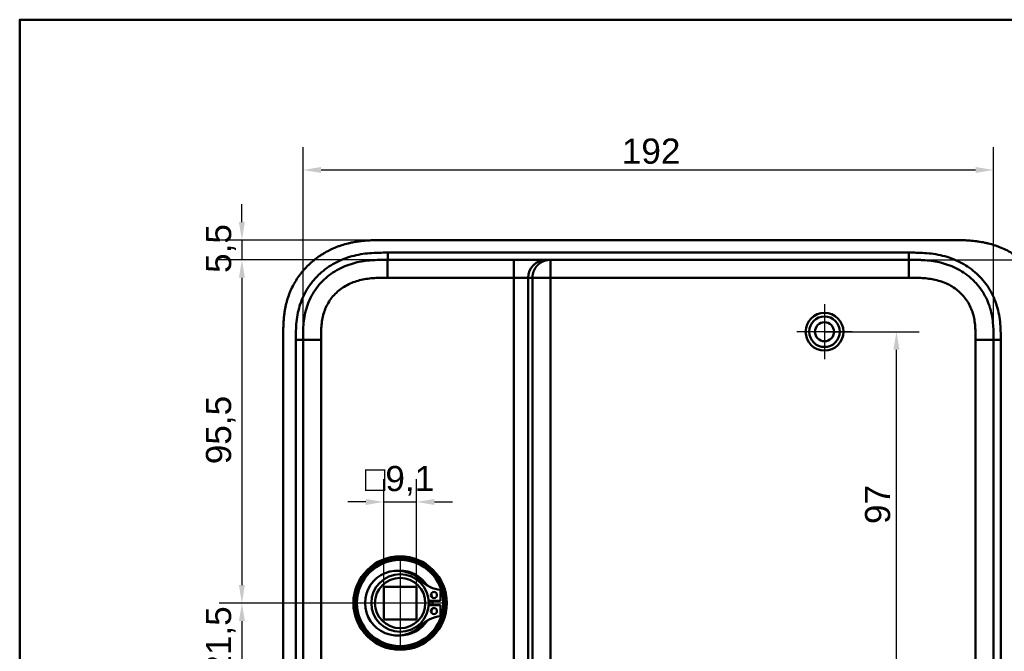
# Model space of a CAD drawing. Header units: millimetres. Extents: x 20 to 833, y 20 to 574.
# Tile 6 of 12: x 20 to 294, y 398 to 574. Entities that reach past the tile are written whole.
import ezdxf

# ---------------------------------------------------------------- set-up
doc = ezdxf.new("R2010")
doc.units = ezdxf.units.MM
doc.header["$LTSCALE"] = 2
for name, color, linetype, lineweight in [('Bemaßungen(DIN)', 7, 'Continuous', 25), ('Mittelpunktmarkierung(DIN)', 7, 'Continuous', 25), ('Sichtbare Kanten(DIN)', 7, 'Continuous', 50), ('Sichtbare tangentiale Kanten(DIN)', 7, 'Continuous', 50), ('Skizziergeometrie(DIN)', 7, 'Continuous', 50)]:
    doc.layers.add(name, color=color, linetype=linetype, lineweight=lineweight)
doc.styles.add('STANDARD-DIN~0', font='arial.ttf')
doc.dimstyles.new('CAD-LAN', dxfattribs={"dimscale": 2, "dimtxt": 3.5, "dimasz": 2.5, "dimexe": 3.175, "dimexo": 0, "dimgap": 0.8, "dimtad": 1, "dimrnd": 1e-08, "dimtxsty": 'STANDARD-DIN~0', "dimcen": 0.09, "dimdle": 10, "dimclrd": 250, "dimclre": 250, "dimclrt": 250, "dimadec": 0, "dimazin": 2, "dimtfac": 1, "dimtmove": 0, "dimatfit": 3, "dimfxl": 1, "dimtolj": 1, "dimtzin": 0, "dimlwd": 25, "dimlwe": 25, "dimarcsym": 0})

# ---------------------------------------------------------------- blocks, each defined once
blk = doc.blocks.new('Ränder Standardrahmen')
at = {"layer": 'Skizziergeometrie(DIN)', "flags": 128}
blk.add_lwpolyline([(10, 10), (10, 287), (410, 287), (410, 10), (10, 10)], dxfattribs=at)
blk = doc.blocks.new('*D8')
at = {"layer": 'Bemaßungen(DIN)', "color": 250, "linetype": 'Continuous', "lineweight": 25, "true_color": 0x3f3f3f, "transparency": 16777216}
for p, q in [((122.33, 507.18), (75.44, 507.18)), ((81.79, 502.18), (81.79, 416.68)), ((125.79, 411.68), (75.44, 411.68))]:
    blk.add_line(p, q, dxfattribs=at)
at = {"layer": 'Bemaßungen(DIN)', "color": 250, "linetype": 'Continuous', "true_color": 0x3f3f3f, "transparency": 16777216}
for points in [[(80.96, 502.18), (82.62, 502.18), (81.79, 507.18)], [(80.96, 416.68), (82.62, 416.68), (81.79, 411.68)]]:
    blk.add_solid(points, dxfattribs=at)
at = {"layer": 'Defpoints', "color": 0, "linetype": 'Continuous', "transparency": 16777216}
for p in [(122.33, 507.18), (81.79, 411.68), (125.79, 411.68)]:
    blk.add_point(p, dxfattribs=at)
at = {"layer": 'Bemaßungen(DIN)', "color": 250, "linetype": 'Continuous', "lineweight": 25, "true_color": 0x3f3f3f, "transparency": 16777216, "insert": (71.78, 450.31), "char_height": 7, "attachment_point": 1, "rotation": 90, "style": 'STANDARD-DIN~0'}
blk.add_mtext('\\A1;95,5', dxfattribs=at)
blk = doc.blocks.new('*D9')
at = {"layer": 'Bemaßungen(DIN)', "color": 250, "linetype": 'Continuous', "lineweight": 25, "true_color": 0x3f3f3f, "transparency": 16777216}
for p, q in [((125.79, 411.68), (75.44, 411.68)), ((81.79, 406.68), (81.79, 395.18)), ((125.79, 390.18), (75.44, 390.18))]:
    blk.add_line(p, q, dxfattribs=at)
at = {"layer": 'Bemaßungen(DIN)', "color": 250, "linetype": 'Continuous', "true_color": 0x3f3f3f, "transparency": 16777216}
for points in [[(80.96, 406.68), (82.62, 406.68), (81.79, 411.68)], [(80.96, 395.18), (82.62, 395.18), (81.79, 390.18)]]:
    blk.add_solid(points, dxfattribs=at)
at = {"layer": 'Defpoints', "color": 0, "linetype": 'Continuous', "transparency": 16777216}
for p in [(125.79, 411.68), (81.79, 390.18), (125.79, 390.18)]:
    blk.add_point(p, dxfattribs=at)
at = {"layer": 'Bemaßungen(DIN)', "color": 250, "linetype": 'Continuous', "lineweight": 25, "true_color": 0x3f3f3f, "transparency": 16777216, "insert": (71.78, 391.75), "char_height": 7, "attachment_point": 1, "rotation": 90, "style": 'STANDARD-DIN~0'}
blk.add_mtext('\\A1;21,5', dxfattribs=at)
blk = doc.blocks.new('*D10')
at = {"layer": 'Bemaßungen(DIN)', "color": 250, "linetype": 'Continuous', "lineweight": 25, "true_color": 0x3f3f3f, "transparency": 16777216}
for p, q in [((243.79, 487.18), (270.14, 487.18)), ((263.79, 395.18), (263.79, 482.18)), ((125.79, 390.18), (270.14, 390.18))]:
    blk.add_line(p, q, dxfattribs=at)
at = {"layer": 'Bemaßungen(DIN)', "color": 250, "linetype": 'Continuous', "true_color": 0x3f3f3f, "transparency": 16777216}
for points in [[(262.96, 482.18), (264.62, 482.18), (263.79, 487.18)], [(262.96, 395.18), (264.62, 395.18), (263.79, 390.18)]]:
    blk.add_solid(points, dxfattribs=at)
at = {"layer": 'Defpoints', "color": 0, "linetype": 'Continuous', "transparency": 16777216}
for p in [(243.79, 487.18), (263.79, 487.18), (125.79, 390.18)]:
    blk.add_point(p, dxfattribs=at)
at = {"layer": 'Bemaßungen(DIN)', "color": 250, "linetype": 'Continuous', "lineweight": 25, "true_color": 0x3f3f3f, "transparency": 16777216, "insert": (255.04, 433.67), "char_height": 7, "attachment_point": 1, "rotation": 90, "style": 'STANDARD-DIN~0'}
blk.add_mtext('\\A1;97', dxfattribs=at)
blk = doc.blocks.new('*D14')
at = {"layer": 'Bemaßungen(DIN)', "color": 250, "linetype": 'Continuous', "lineweight": 25, "true_color": 0x3f3f3f, "transparency": 16777216}
for p, q in [((81.79, 517.68), (81.79, 522.68)), ((121.33, 512.68), (75.44, 512.68)), ((81.79, 512.68), (81.79, 507.18)), ((122.32, 507.18), (75.44, 507.18)), ((81.79, 502.18), (81.79, 497.18))]:
    blk.add_line(p, q, dxfattribs=at)
at = {"layer": 'Bemaßungen(DIN)', "color": 250, "linetype": 'Continuous', "true_color": 0x3f3f3f, "transparency": 16777216}
for points in [[(80.96, 517.68), (82.62, 517.68), (81.79, 512.68)], [(80.96, 502.18), (82.62, 502.18), (81.79, 507.18)]]:
    blk.add_solid(points, dxfattribs=at)
at = {"layer": 'Defpoints', "color": 0, "linetype": 'Continuous', "transparency": 16777216}
for p in [(121.33, 512.68), (81.79, 507.18), (122.32, 507.18)]:
    blk.add_point(p, dxfattribs=at)
at = {"layer": 'Bemaßungen(DIN)', "color": 250, "linetype": 'Continuous', "lineweight": 25, "true_color": 0x3f3f3f, "transparency": 16777216, "insert": (71.8, 503.53), "char_height": 7, "attachment_point": 1, "rotation": 90, "style": 'STANDARD-DIN~0'}
blk.add_mtext('\\A1;5,5', dxfattribs=at)
blk = doc.blocks.new('*D15')
at = {"layer": 'Bemaßungen(DIN)', "color": 250, "linetype": 'Continuous', "lineweight": 25, "true_color": 0x3f3f3f, "transparency": 16777216}
for p, q in [((98.79, 484.9), (98.79, 538.53)), ((290.79, 484.9), (290.79, 538.53)), ((103.79, 532.18), (285.79, 532.18))]:
    blk.add_line(p, q, dxfattribs=at)
at = {"layer": 'Bemaßungen(DIN)', "color": 250, "linetype": 'Continuous', "true_color": 0x3f3f3f, "transparency": 16777216}
for points in [[(103.79, 533.01), (103.79, 531.35), (98.79, 532.18)], [(285.79, 533.01), (285.79, 531.35), (290.79, 532.18)]]:
    blk.add_solid(points, dxfattribs=at)
at = {"layer": 'Defpoints', "color": 0, "linetype": 'Continuous', "transparency": 16777216}
for p in [(290.79, 532.18), (98.79, 484.9), (290.79, 484.9)]:
    blk.add_point(p, dxfattribs=at)
at = {"layer": 'Bemaßungen(DIN)', "color": 250, "linetype": 'Continuous', "lineweight": 25, "true_color": 0x3f3f3f, "transparency": 16777216, "insert": (187.42, 540.93), "char_height": 7, "attachment_point": 1, "style": 'STANDARD-DIN~0'}
blk.add_mtext('\\A1;192', dxfattribs=at)
blk = doc.blocks.new('*D16')
at = {"layer": 'Bemaßungen(DIN)', "color": 250, "linetype": 'Continuous', "lineweight": 25, "true_color": 0x3f3f3f, "transparency": 16777216}
for p, q in [((267.25, 507.18), (342.57, 507.18)), ((336.22, 502.18), (336.22, 278.18)), ((267.25, 273.18), (342.57, 273.18))]:
    blk.add_line(p, q, dxfattribs=at)
at = {"layer": 'Bemaßungen(DIN)', "color": 250, "linetype": 'Continuous', "true_color": 0x3f3f3f, "transparency": 16777216}
for points in [[(335.39, 502.18), (337.06, 502.18), (336.22, 507.18)], [(335.39, 278.18), (337.06, 278.18), (336.22, 273.18)]]:
    blk.add_solid(points, dxfattribs=at)
at = {"layer": 'Defpoints', "color": 0, "linetype": 'Continuous', "transparency": 16777216}
for p in [(267.25, 507.18), (267.25, 273.18), (336.22, 273.18)]:
    blk.add_point(p, dxfattribs=at)
at = {"layer": 'Bemaßungen(DIN)', "color": 250, "linetype": 'Continuous', "lineweight": 25, "true_color": 0x3f3f3f, "transparency": 16777216, "insert": (327.47, 382.4), "char_height": 7, "attachment_point": 1, "rotation": 90, "style": 'STANDARD-DIN~0'}
blk.add_mtext('\\A1;234', dxfattribs=at)
blk = doc.blocks.new('*D25')
at = {"layer": 'Bemaßungen(DIN)', "color": 250, "linetype": 'Continuous', "lineweight": 25, "true_color": 0x3f3f3f, "transparency": 16777216}
for p, q in [((121.24, 416.23), (121.24, 446.17)), ((130.34, 416.23), (130.34, 446.17)), ((116.24, 439.82), (111.24, 439.82)), ((121.24, 439.82), (130.34, 439.82)), ((135.34, 439.82), (140.34, 439.82))]:
    blk.add_line(p, q, dxfattribs=at)
at = {"layer": 'Bemaßungen(DIN)', "color": 250, "linetype": 'Continuous', "true_color": 0x3f3f3f, "transparency": 16777216}
for points in [[(116.24, 440.65), (116.24, 438.98), (121.24, 439.82)], [(135.34, 440.65), (135.34, 438.98), (130.34, 439.82)]]:
    blk.add_solid(points, dxfattribs=at)
at = {"layer": 'Defpoints', "color": 0, "linetype": 'Continuous', "transparency": 16777216}
for p in [(130.34, 439.82), (121.24, 416.23), (130.34, 416.23)]:
    blk.add_point(p, dxfattribs=at)
at = {"layer": 'Bemaßungen(DIN)', "color": 250, "linetype": 'Continuous', "lineweight": 25, "true_color": 0x3f3f3f, "transparency": 16777216, "insert": (116.02, 449.83), "char_height": 7, "attachment_point": 1, "style": 'STANDARD-DIN~0'}
blk.add_mtext('\\A1;\\fAIGDT|b0|i0;\\H7.0000;o\\fArial|b0|i0;\\H7.0000;9,1', dxfattribs=at)

msp = doc.modelspace()

# ---------------------------------------------------------------- linework, layer by layer
at = {"layer": 'Mittelpunktmarkierung(DIN)', "linetype": 'Continuous'}
for p, q in [((243.788, 494.831), (243.788, 479.531)), ((251.438, 487.181), (236.138, 487.181)), ((125.788, 423.681), (125.788, 399.681)), ((137.788, 411.681), (113.788, 411.681))]:
    msp.add_line(p, q, dxfattribs=at)
at = {"layer": 'Sichtbare Kanten(DIN)'}
for p, q in [((279.809, 512.681), (121.327, 512.681)), ((122.315, 507.181), (122.327, 507.181)), ((122.327, 507.181), (157.418, 507.181)), ((157.418, 507.181), (166.385, 507.181)), ((166.385, 507.181), (167.561, 507.181)), ((167.561, 507.181), (267.25, 507.181)), ((93.288, 485.897), (93.288, 294.466)), ((121.238, 407.131), (121.238, 416.231)), ((121.238, 416.231), (130.338, 416.231)), ((130.338, 416.231), (130.338, 407.131)), ((137.013, 415.358), (137.013, 412.298)), ((137.013, 412.298), (133.765, 412.298)), ((133.765, 411.065), (137.013, 411.065)), ((137.013, 411.065), (137.013, 408.005)), ((130.338, 407.131), (121.238, 407.131))]:
    msp.add_line(p, q, dxfattribs=at)
for centre, radius in [((243.788, 487.181), 5.25), ((243.788, 487.181), 4.25), ((243.788, 487.181), 2.65), ((125.788, 411.681), 13), ((125.788, 411.681), 12.5), ((125.788, 411.681), 12), ((125.788, 411.681), 8), ((125.788, 411.681), 7), ((135.163, 413.913), 0.85), ((135.163, 409.45), 0.85)]:
    msp.add_circle(centre, radius, dxfattribs=at)
for centre, radius, start, end in [((125.055, 411.681), 9.017, 44.1409, 315.8591), ((125.788, 411.681), 9, 32.40981, 91.03095), ((137.753, 424.004), 8.678, 224.1409, 265.10819), ((125.788, 411.681), 9, 9.92527, 16.85484), ((125.788, 411.681), 8.2, 355.6871, 4.3129), ((125.788, 411.681), 9, 356.0711, 3.9289), ((137.753, 399.359), 8.678, 94.89181, 135.8591), ((125.788, 411.681), 9, 343.14516, 350.07473), ((125.788, 411.681), 9, 268.96905, 327.59019)]:
    msp.add_arc(centre, radius, start, end, dxfattribs=at)
for points, knots in [([(121.327, 512.681), (120.73, 512.682), (119.678, 512.681), (118.467, 512.656), (117.555, 512.62), (116.945, 512.588), (116.182, 512.534), (115.571, 512.479), (114.808, 512.396), (114.198, 512.316), (113.283, 512.175), (112.371, 512.005), (111.014, 511.692), (109.821, 511.351), (108.354, 510.842), (107.204, 510.368), (105.803, 509.695), (104.713, 509.092), (103.398, 508.259), (102.387, 507.531), (101.18, 506.548), (100.262, 505.703), (99.182, 504.58), (98.373, 503.628), (97.439, 502.379), (96.755, 501.334), (95.984, 499.976), (95.438, 498.851), (94.846, 497.407), (94.446, 496.224), (94.039, 494.721), (93.784, 493.504), (93.573, 492.126), (93.472, 491.206), (93.396, 490.288), (93.358, 489.676), (93.324, 488.913), (93.307, 488.304), (93.294, 487.548), (93.289, 486.794), (93.288, 486.196), (93.288, 485.897)], [-0.99999787, -0.99999787, -0.99999787, -0.99999787, -0.95833168, -0.92708204, -0.9166655, -0.89583241, -0.88541586, -0.86458277, -0.85416622, -0.83333313, -0.82291658, -0.79166695, -0.77083385, -0.72916767, -0.70833458, -0.66666839, -0.6458353, -0.60416912, -0.58333603, -0.54166984, -0.52083675, -0.47917057, -0.45833747, -0.41667129, -0.3958382, -0.35417201, -0.33333892, -0.29167274, -0.27083965, -0.22917346, -0.20834037, -0.16667419, -0.14584109, -0.11459146, -0.10417491, -0.08334182, -0.07292527, -0.05209218, -0.04167563, -0.02084254, -0.00000945, -0.00000945, -0.00000945, -0.00000945]), ([(307.288, 485.98), (307.288, 486.52), (307.287, 487.636), (307.252, 489.057), (307.17, 490.518), (307.059, 491.694), (306.851, 493.168), (306.622, 494.347), (306.251, 495.813), (305.884, 496.977), (305.332, 498.41), (304.815, 499.537), (304.076, 500.91), (303.412, 501.977), (302.493, 503.262), (301.689, 504.247), (300.605, 505.417), (299.677, 506.301), (298.448, 507.333), (297.414, 508.098), (296.067, 508.972), (294.95, 509.604), (293.512, 510.307), (292.334, 510.799), (290.835, 511.326), (289.619, 511.678), (288.087, 512.033), (286.856, 512.253), (285.316, 512.455), (284.086, 512.563), (282.559, 512.645), (281.232, 512.677), (280.22, 512.681), (279.809, 512.681)], [-0.99797722, -0.99797722, -0.99797722, -0.99797722, -0.95833335, -0.91666671, -0.89583339, -0.85416674, -0.83333342, -0.79166678, -0.77083345, -0.72916681, -0.70833349, -0.66666684, -0.64583352, -0.60416687, -0.58333355, -0.54166691, -0.52083358, -0.47916694, -0.45833362, -0.41666697, -0.39583365, -0.354167, -0.33333368, -0.29166704, -0.27083371, -0.22916707, -0.20833375, -0.1666671, -0.14583378, -0.10416714, -0.08333381, -0.04166717, -0.01304212, -0.01304212, -0.01304212, -0.01304212]), ([(98.788, 484.897), (98.788, 485.525), (98.788, 486.172), (98.801, 486.821), (98.815, 487.543), (98.843, 488.266), (98.899, 488.981), (98.959, 489.758), (99.049, 490.526), (99.18, 491.287), (99.316, 492.079), (99.494, 492.865), (99.728, 493.655), (99.963, 494.448), (100.253, 495.235), (100.598, 496), (100.944, 496.769), (101.346, 497.516), (101.801, 498.234), (102.254, 498.949), (102.761, 499.634), (103.316, 500.282), (103.866, 500.924), (104.466, 501.532), (105.102, 502.093), (105.738, 502.653), (106.407, 503.165), (107.107, 503.63), (107.801, 504.092), (108.526, 504.507), (109.279, 504.877), (110.014, 505.238), (110.776, 505.555), (111.558, 505.826), (112.313, 506.088), (113.087, 506.308), (113.87, 506.486), (114.618, 506.657), (115.375, 506.79), (116.138, 506.89), (116.861, 506.986), (117.591, 507.053), (118.322, 507.097), (119.012, 507.139), (119.705, 507.16), (120.391, 507.171), (121.041, 507.181), (121.685, 507.181), (122.315, 507.181)], [0, 0, 0, 0, 0.2003325, 0.2003325, 0.2003325, 0.4234176, 0.4234176, 0.4234176, 0.6661657, 0.6661657, 0.6661657, 0.9187023, 0.9187023, 0.9187023, 1.172126, 1.172126, 1.172126, 1.4268172, 1.4268172, 1.4268172, 1.6807052, 1.6807052, 1.6807052, 1.9319886, 1.9319886, 1.9319886, 2.1833195, 2.1833195, 2.1833195, 2.4328707, 2.4328707, 2.4328707, 2.6767608, 2.6767608, 2.6767608, 2.9119278, 2.9119278, 2.9119278, 3.1363716, 3.1363716, 3.1363716, 3.3491044, 3.3491044, 3.3491044, 3.549929, 3.549929, 3.549929, 3.7401511, 3.7401511, 3.7401511, 3.7401511]), ([(267.25, 507.181), (268.234, 507.181), (269.217, 507.181), (270.211, 507.146), (270.56, 507.134), (270.901, 507.118), (271.255, 507.097), (272.007, 507.051), (272.721, 506.985), (273.445, 506.89), (274.205, 506.789), (274.956, 506.657), (275.704, 506.487), (276.484, 506.309), (277.254, 506.091), (278.011, 505.829), (278.788, 505.559), (279.55, 505.244), (280.289, 504.881), (281.038, 504.514), (281.765, 504.098), (282.46, 503.636), (283.162, 503.17), (283.834, 502.656), (284.465, 502.101), (284.623, 501.962), (284.78, 501.819), (284.934, 501.673), (285.399, 501.235), (285.839, 500.773), (286.254, 500.29), (286.807, 499.644), (287.315, 498.959), (287.77, 498.242), (288.224, 497.529), (288.626, 496.782), (288.974, 496.012), (289.295, 495.3), (289.57, 494.568), (289.801, 493.811), (289.817, 493.761), (289.832, 493.711), (289.846, 493.662), (290.073, 492.899), (290.254, 492.114), (290.392, 491.317), (290.523, 490.556), (290.613, 489.8), (290.674, 489.029), (290.731, 488.312), (290.76, 487.636), (290.775, 486.866), (290.789, 486.18), (290.788, 485.539), (290.788, 484.897)], [0.0000001, 0.0000001, 0.0000001, 0.0000001, 0.2950702, 0.2950702, 0.2950702, 0.3985893, 0.3985893, 0.3985893, 0.6181101, 0.6181101, 0.6181101, 0.8486648, 0.8486648, 0.8486648, 1.0894436, 1.0894436, 1.0894436, 1.3368527, 1.3368527, 1.3368527, 1.5877596, 1.5877596, 1.5877596, 1.8409496, 1.8409496, 1.8409496, 1.9045637, 1.9045637, 1.9045637, 2.0957547, 2.0957547, 2.0957547, 2.3511498, 2.3511498, 2.3511498, 2.6054898, 2.6054898, 2.6054898, 2.840499, 2.840499, 2.840499, 2.85612, 2.85612, 2.85612, 3.0996016, 3.0996016, 3.0996016, 3.3323228, 3.3323228, 3.3323228, 3.5487727, 3.5487727, 3.5487727, 3.7412916, 3.7412916, 3.7412916, 3.7412916])]:
    msp.add_open_spline(points, degree=3, knots=knots, dxfattribs=at)
for points in [[(98.788, 295.466), (98.788, 390.181), (98.788, 484.897)], [(290.788, 484.897), (290.788, 390.181), (290.788, 295.466)]]:
    msp.add_open_spline(points, degree=2, dxfattribs=at)
at = {"layer": 'Sichtbare tangentiale Kanten(DIN)'}
for p, q in [((122.315, 507.181), (122.315, 502.181)), ((122.326, 507.181), (122.326, 509.181)), ((157.418, 507.181), (157.418, 502.181)), ((167.561, 507.181), (167.561, 502.181)), ((267.25, 507.181), (267.25, 509.181)), ((267.25, 502.181), (267.25, 507.181)), ((122.315, 502.181), (157.418, 502.181)), ((157.418, 502.181), (157.418, 278.182)), ((157.418, 502.181), (161.403, 502.181)), ((161.403, 502.181), (162.58, 502.181)), ((161.403, 278.182), (161.403, 502.181)), ((162.58, 502.181), (162.58, 278.182)), ((167.561, 502.181), (162.58, 502.181)), ((167.561, 502.181), (267.25, 502.181)), ((167.562, 278.182), (167.561, 502.181)), ((98.788, 484.897), (96.789, 484.897)), ((98.788, 484.897), (103.788, 484.897)), ((285.788, 484.897), (290.788, 484.897)), ((292.788, 484.897), (290.788, 484.897))]:
    msp.add_line(p, q, dxfattribs=at)
for points, knots in [([(102.1, 501.928), (102.538, 502.417), (103, 502.883), (103.477, 503.321), (104.72, 504.461), (106.139, 505.467), (107.619, 506.271), (109.093, 507.07), (110.695, 507.708), (112.334, 508.161), (112.34, 508.163), (112.347, 508.165), (112.353, 508.167), (113.166, 508.391), (113.988, 508.571), (114.815, 508.713), (114.823, 508.714), (114.831, 508.715), (114.839, 508.717), (115.662, 508.857), (116.491, 508.958), (117.314, 509.029), (117.328, 509.03), (117.342, 509.031), (117.357, 509.032), (118.165, 509.1), (118.964, 509.139), (119.829, 509.16), (119.843, 509.161), (119.856, 509.161), (119.87, 509.161), (120.715, 509.181), (121.52, 509.182), (122.326, 509.181)], [0, 0, 0, 0, 0.1966986, 0.1966986, 0.1966986, 0.7091793, 0.7091793, 0.7091793, 1.2192662, 1.2192662, 1.2192662, 1.2212649, 1.2212649, 1.2212649, 1.4740697, 1.4740697, 1.4740697, 1.4764728, 1.4764728, 1.4764728, 1.7279774, 1.7279774, 1.7279774, 1.7323911, 1.7323911, 1.7323911, 1.9796936, 1.9796936, 1.9796936, 1.9835862, 1.9835862, 1.9835862, 2.2253803, 2.2253803, 2.2253803, 2.2253803]), ([(267.25, 509.181), (267.467, 509.181), (267.684, 509.181), (267.901, 509.181), (268.101, 509.181), (268.302, 509.18), (268.503, 509.178), (268.603, 509.178), (268.703, 509.177), (268.804, 509.176), (269.098, 509.173), (269.392, 509.169), (269.706, 509.161), (269.714, 509.161), (269.721, 509.161), (269.728, 509.161), (270.612, 509.14), (271.411, 509.1), (272.22, 509.032), (272.234, 509.031), (272.248, 509.03), (272.263, 509.029), (273.085, 508.959), (273.914, 508.857), (274.737, 508.717), (274.745, 508.715), (274.753, 508.714), (274.761, 508.713), (275.588, 508.571), (276.411, 508.391), (277.223, 508.167), (277.23, 508.165), (277.236, 508.163), (277.242, 508.162), (278.882, 507.708), (280.484, 507.07), (281.957, 506.271), (283.436, 505.468), (284.854, 504.464), (286.099, 503.321), (287.336, 502.187), (288.445, 500.879), (289.356, 499.474), (290.265, 498.074), (291.002, 496.539), (291.538, 494.946), (291.539, 494.942), (291.54, 494.938), (291.542, 494.934), (291.81, 494.134), (292.03, 493.313), (292.203, 492.491), (292.204, 492.484), (292.206, 492.477), (292.207, 492.471), (292.38, 491.646), (292.507, 490.807), (292.595, 489.977), (292.597, 489.963), (292.598, 489.949), (292.599, 489.936), (292.685, 489.117), (292.735, 488.3), (292.762, 487.424), (292.762, 487.411), (292.762, 487.399), (292.763, 487.386), (292.788, 486.532), (292.788, 485.715), (292.788, 484.897)], [0, 0, 0, 0, 0.0650777, 0.0650777, 0.0650777, 0.1252827, 0.1252827, 0.1252827, 0.1553853, 0.1553853, 0.1553853, 0.2436568, 0.2436568, 0.2436568, 0.2456929, 0.2456929, 0.2456929, 0.4930009, 0.4930009, 0.4930009, 0.4974115, 0.4974115, 0.4974115, 0.7489081, 0.7489081, 0.7489081, 0.7513214, 0.7513214, 0.7513214, 1.0041321, 1.0041321, 1.0041321, 1.0061267, 1.0061267, 1.0061267, 1.5162149, 1.5162149, 1.5162149, 2.0281718, 2.0281718, 2.0281718, 2.5361223, 2.5361223, 2.5361223, 3.0426859, 3.0426859, 3.0426859, 3.0439753, 3.0439753, 3.0439753, 3.2980943, 3.2980943, 3.2980943, 3.3001636, 3.3001636, 3.3001636, 3.5548437, 3.5548437, 3.5548437, 3.5590862, 3.5590862, 3.5590862, 3.8104505, 3.8104505, 3.8104505, 3.8140929, 3.8140929, 3.8140929, 4.0593758, 4.0593758, 4.0593758, 4.0593758]), ([(96.814, 487.386), (96.841, 488.299), (96.892, 489.117), (96.977, 489.935), (96.979, 489.949), (96.98, 489.963), (96.981, 489.977), (97.069, 490.807), (97.197, 491.646), (97.369, 492.471), (97.371, 492.477), (97.372, 492.484), (97.374, 492.491), (97.546, 493.313), (97.767, 494.134), (98.035, 494.934), (98.036, 494.938), (98.037, 494.942), (98.039, 494.946), (98.574, 496.539), (99.312, 498.074), (100.221, 499.474), (100.778, 500.333), (101.408, 501.157), (102.1, 501.928)], [0.24893, 0.24893, 0.24893, 0.24893, 0.5002953, 0.5002953, 0.5002953, 0.504539, 0.504539, 0.504539, 0.7592278, 0.7592278, 0.7592278, 0.7612971, 0.7612971, 0.7612971, 1.0154228, 1.0154228, 1.0154228, 1.0167125, 1.0167125, 1.0167125, 1.5232738, 1.5232738, 1.5232738, 1.833987, 1.833987, 1.833987, 1.833987]), ([(103.788, 484.897), (103.788, 485.138), (103.788, 485.379), (103.789, 485.619), (103.789, 485.767), (103.79, 485.914), (103.791, 486.062), (103.792, 486.136), (103.792, 486.209), (103.793, 486.283), (103.794, 486.357), (103.795, 486.431), (103.796, 486.505), (103.797, 486.578), (103.798, 486.652), (103.8, 486.726), (103.806, 487.038), (103.814, 487.351), (103.828, 487.671), (103.842, 487.983), (103.86, 488.284), (103.884, 488.596), (103.884, 488.603), (103.885, 488.61), (103.886, 488.618), (103.934, 489.243), (104.006, 489.846), (104.108, 490.443), (104.11, 490.451), (104.111, 490.46), (104.112, 490.469), (104.215, 491.063), (104.35, 491.654), (104.522, 492.233), (104.523, 492.238), (104.524, 492.242), (104.526, 492.246), (104.698, 492.826), (104.91, 493.399), (105.159, 493.951), (105.407, 494.503), (105.698, 495.043), (106.023, 495.555), (106.349, 496.07), (106.715, 496.564), (107.112, 497.028), (107.511, 497.493), (107.946, 497.934), (108.406, 498.339), (108.867, 498.746), (109.359, 499.123), (109.871, 499.464), (110.385, 499.805), (110.924, 500.114), (111.476, 500.386), (112.03, 500.658), (112.606, 500.897), (113.188, 501.099), (113.191, 501.1), (113.194, 501.102), (113.198, 501.103), (113.775, 501.303), (114.368, 501.471), (114.965, 501.608), (114.97, 501.609), (114.975, 501.61), (114.981, 501.611), (115.571, 501.746), (116.165, 501.85), (116.766, 501.93), (116.775, 501.931), (116.784, 501.932), (116.793, 501.933), (117.389, 502.012), (117.983, 502.067), (118.603, 502.105), (118.61, 502.105), (118.617, 502.106), (118.624, 502.106), (118.932, 502.125), (119.23, 502.138), (119.534, 502.149), (119.847, 502.16), (120.158, 502.167), (120.468, 502.172), (121.086, 502.182), (121.701, 502.182), (122.315, 502.181)], [25.7770823, 25.7770823, 25.7770823, 25.7770823, 25.849294, 25.849294, 25.849294, 25.8935657, 25.8935657, 25.8935657, 25.9157016, 25.9157016, 25.9157016, 25.9378374, 25.9378374, 25.9378374, 25.9599655, 25.9599655, 25.9599655, 26.0535869, 26.0535869, 26.0535869, 26.1450369, 26.1450369, 26.1450369, 26.1472006, 26.1472006, 26.1472006, 26.3307735, 26.3307735, 26.3307735, 26.3334135, 26.3334135, 26.3334135, 26.51606, 26.51606, 26.51606, 26.517402, 26.517402, 26.517402, 26.7003585, 26.7003585, 26.7003585, 26.8833778, 26.8833778, 26.8833778, 27.0671072, 27.0671072, 27.0671072, 27.2517301, 27.2517301, 27.2517301, 27.4368267, 27.4368267, 27.4368267, 27.6224172, 27.6224172, 27.6224172, 27.808465, 27.808465, 27.808465, 27.8095391, 27.8095391, 27.8095391, 27.994055, 27.994055, 27.994055, 27.9956707, 27.9956707, 27.9956707, 28.1782318, 28.1782318, 28.1782318, 28.1809444, 28.1809444, 28.1809444, 28.3622733, 28.3622733, 28.3622733, 28.3643726, 28.3643726, 28.3643726, 28.4545574, 28.4545574, 28.4545574, 28.5472062, 28.5472062, 28.5472062, 28.7315244, 28.7315244, 28.7315244, 28.7315244]), ([(267.25, 502.181), (267.491, 502.181), (267.732, 502.181), (267.973, 502.181), (268.047, 502.181), (268.122, 502.181), (268.196, 502.18), (268.27, 502.18), (268.345, 502.18), (268.419, 502.179), (268.568, 502.178), (268.717, 502.177), (268.866, 502.175), (268.94, 502.174), (269.015, 502.173), (269.089, 502.172), (269.243, 502.17), (269.397, 502.167), (269.551, 502.163), (269.628, 502.161), (269.705, 502.159), (269.782, 502.157), (269.859, 502.155), (269.936, 502.153), (270.016, 502.15), (270.329, 502.139), (270.627, 502.126), (270.935, 502.107), (270.942, 502.107), (270.949, 502.106), (270.956, 502.106), (271.577, 502.068), (272.171, 502.014), (272.768, 501.936), (272.777, 501.934), (272.786, 501.933), (272.795, 501.932), (273.396, 501.852), (273.99, 501.749), (274.581, 501.615), (274.586, 501.613), (274.592, 501.612), (274.597, 501.611), (275.194, 501.475), (275.788, 501.307), (276.366, 501.107), (276.369, 501.106), (276.372, 501.105), (276.376, 501.104), (276.958, 500.902), (277.534, 500.663), (278.089, 500.391), (278.642, 500.12), (279.182, 499.811), (279.696, 499.47), (280.209, 499.13), (280.701, 498.753), (281.163, 498.346), (281.623, 497.941), (282.058, 497.501), (282.457, 497.036), (282.855, 496.572), (283.222, 496.077), (283.55, 495.561), (283.875, 495.049), (284.166, 494.509), (284.416, 493.957), (284.665, 493.405), (284.877, 492.831), (285.049, 492.251), (285.051, 492.247), (285.052, 492.242), (285.053, 492.238), (285.225, 491.659), (285.361, 491.067), (285.463, 490.472), (285.465, 490.464), (285.466, 490.455), (285.468, 490.447), (285.57, 489.849), (285.642, 489.247), (285.691, 488.62), (285.691, 488.613), (285.692, 488.606), (285.693, 488.598), (285.717, 488.287), (285.734, 487.985), (285.748, 487.676), (285.762, 487.358), (285.771, 487.042), (285.777, 486.727), (285.789, 486.115), (285.789, 485.505), (285.788, 484.897)], [0, 0, 0, 0, 0.0722696, 0.0722696, 0.0722696, 0.0946026, 0.0946026, 0.0946026, 0.1169355, 0.1169355, 0.1169355, 0.1616015, 0.1616015, 0.1616015, 0.1839344, 0.1839344, 0.1839344, 0.2301086, 0.2301086, 0.2301086, 0.2531957, 0.2531957, 0.2531957, 0.2762828, 0.2762828, 0.2762828, 0.3665177, 0.3665177, 0.3665177, 0.3686312, 0.3686312, 0.3686312, 0.550067, 0.550067, 0.550067, 0.5527949, 0.5527949, 0.5527949, 0.7354684, 0.7354684, 0.7354684, 0.7370926, 0.7370926, 0.7370926, 0.9217286, 0.9217286, 0.9217286, 0.9228081, 0.9228081, 0.9228081, 1.1089822, 1.1089822, 1.1089822, 1.2946981, 1.2946981, 1.2946981, 1.479922, 1.479922, 1.479922, 1.6644007, 1.6644007, 1.6644007, 1.8485383, 1.8485383, 1.8485383, 2.0316869, 2.0316869, 2.0316869, 2.2147673, 2.2147673, 2.2147673, 2.2161124, 2.2161124, 2.2161124, 2.3988762, 2.3988762, 2.3988762, 2.4015167, 2.4015167, 2.4015167, 2.5852125, 2.5852125, 2.5852125, 2.5873796, 2.5873796, 2.5873796, 2.6788906, 2.6788906, 2.6788906, 2.7730035, 2.7730035, 2.7730035, 2.9555672, 2.9555672, 2.9555672, 2.9555672]), ([(96.789, 484.897), (96.789, 485.019), (96.789, 485.14), (96.789, 485.363), (96.789, 485.464), (96.789, 485.666), (96.789, 485.768), (96.793, 486.374), (96.799, 486.88), (96.814, 487.386)], [0, 0, 0, 0, 0.036465, 0.036465, 0.06681715, 0.06681715, 0.0971693, 0.0971693, 0.24893004, 0.24893004, 0.24893004, 0.24893004])]:
    msp.add_open_spline(points, degree=3, knots=knots, dxfattribs=at)
for points, degree in [([(122.326, 509.181), (170.634, 509.181), (218.942, 509.181), (267.25, 509.181)], 3), ([(166.385, 507.181), (163.634, 507.181), (161.403, 504.943), (161.403, 502.181)], 3), ([(162.58, 502.181), (162.58, 502.285), (162.585, 502.491), (162.608, 502.796), (162.669, 503.193), (162.792, 503.673), (162.961, 504.133), (163.171, 504.571), (163.421, 504.984), (163.709, 505.369), (164.031, 505.725), (164.385, 506.048), (164.769, 506.337), (165.181, 506.588), (165.617, 506.799), (166.075, 506.968), (166.553, 507.092), (166.949, 507.153), (167.253, 507.176), (167.458, 507.181), (167.561, 507.181)], 5), ([(96.788, 295.466), (96.788, 358.61), (96.788, 421.753), (96.789, 484.897)], 3), ([(103.788, 295.466), (103.788, 358.61), (103.788, 421.753), (103.788, 484.897)], 3), ([(285.788, 484.897), (285.788, 421.753), (285.788, 358.61), (285.788, 295.466)], 3), ([(292.788, 484.897), (292.788, 421.753), (292.788, 358.61), (292.788, 295.466)], 3)]:
    msp.add_open_spline(points, degree=degree, dxfattribs=at)

# ---------------------------------------------------------------- block references
at = {"xscale": 2, "yscale": 2, "zscale": 2}
msp.add_blockref('Ränder Standardrahmen', (0, 0), dxfattribs=at)

# ---------------------------------------------------------------- dimensions: what is measured, and where the dimension line sits
at = {"layer": 'Bemaßungen(DIN)', "color": 250, "linetype": 'Continuous', "lineweight": 25, "true_color": 0x3f3f3f}
for base, p1, p2, angle, override, picture, middle in [((290.788, 532.181), (98.788, 484.897), (290.788, 484.897), 180, {"dimgap": 0.8, "dimdec": 2, "dimtol": 0, "dimlim": 0, "dimtp": 0, "dimtm": 0, "dimtdec": 2, "dimtofl": 0, "dimatfit": 1}, '*D15', (194.788, 532.181)), ((81.788, 507.181), (121.327, 512.681), (122.315, 507.181), 90, {"dimgap": 0.8, "dimdec": 2, "dimtol": 0, "dimlim": 0, "dimtp": 0, "dimtm": 0, "dimtdec": 2, "dimtofl": 1, "dimatfit": 1}, '*D14', (81.788, 509.931)), ((81.788, 411.681), (122.327, 507.181), (125.788, 411.681), 90, {"dimgap": 0.8, "dimdec": 2, "dimtol": 0, "dimlim": 0, "dimtp": 0, "dimtm": 0, "dimtdec": 2, "dimtofl": 0, "dimatfit": 1}, '*D8', (81.788, 459.431)), ((336.224, 273.182), (267.25, 507.181), (267.25, 273.182), 90, {"dimgap": 0.8, "dimdec": 2, "dimtol": 0, "dimlim": 0, "dimtp": 0, "dimtm": 0, "dimtdec": 2, "dimtofl": 0, "dimatfit": 1}, '*D16', (336.224, 390.182)), ((263.788, 487.181), (125.788, 390.181), (243.788, 487.181), 90, {"dimgap": 0.8, "dimdec": 2, "dimtol": 0, "dimlim": 0, "dimtp": 0, "dimtm": 0, "dimtdec": 2, "dimtofl": 0, "dimatfit": 1}, '*D10', (263.788, 438.681)), ((81.788, 390.181), (125.788, 411.681), (125.788, 390.181), 90, {"dimgap": 0.8, "dimdec": 2, "dimtol": 0, "dimlim": 0, "dimtp": 0, "dimtm": 0, "dimtdec": 2, "dimtofl": 0, "dimatfit": 1}, '*D9', (81.788, 400.931))]:
    dim = msp.add_linear_dim(base=base, p1=p1, p2=p2, angle=angle, dimstyle='CAD-LAN', override=override, dxfattribs=at)
    dim.commit()
    dim.dimension.update_dxf_attribs({"geometry": picture, "text_midpoint": middle, "dimtype": 160})
dim = msp.add_linear_dim(base=(130.338, 439.817), p1=(121.238, 416.231), p2=(130.338, 416.231), angle=180, text='\\fAIGDT|b0|i0;\\H7.0000;o\\fArial|b0|i0;\\H7.0000;<>', dimstyle='CAD-LAN', override={"dimgap": 0.8, "dimdec": 2, "dimtol": 0, "dimlim": 0, "dimtp": 0, "dimtm": 0, "dimtdec": 2, "dimtofl": 1, "dimatfit": 1}, dxfattribs=at)
dim.commit()
dim.dimension.update_dxf_attribs({"geometry": '*D25', "text_midpoint": (125.788, 439.817), "dimtype": 160})

doc.saveas('drawing.dxf')
